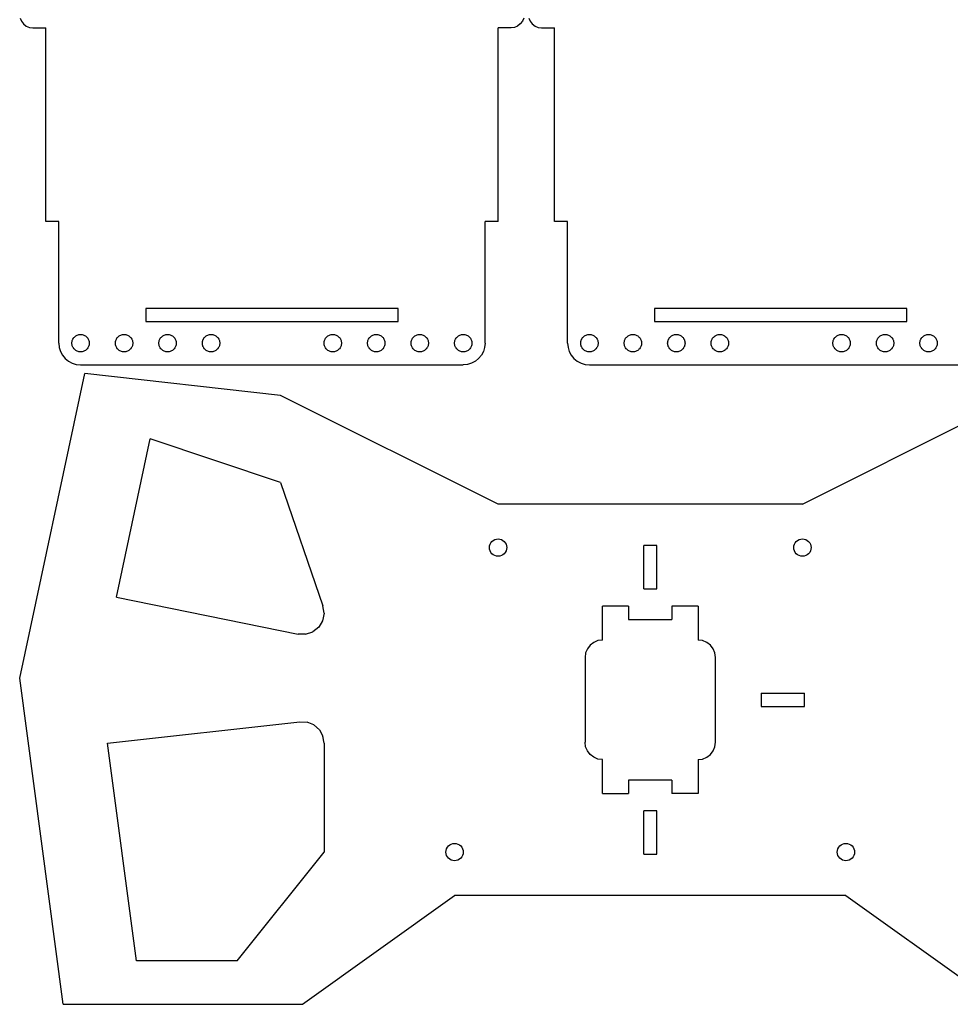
# Model space of a CAD drawing. Header units: metres. Extents: x -70 to 657, y -377 to 70.
# Tile 1 of 7: x -70 to 144, y -377 to -151. Entities that reach past the tile are written whole.
import ezdxf

# ---------------------------------------------------------------- set-up
doc = ezdxf.new("R2010")
doc.units = ezdxf.units.M

msp = doc.modelspace()

# ---------------------------------------------------------------- linework, layer by layer
for p, q in [((-69.9, -150.28), (-69.6, -151)), ((-69.6, -151), (-69.12, -151.62)), ((-69.12, -151.62), (-68.5, -152.1)), ((45.12, -151.62), (44.5, -152.1)), ((45.6, -151), (45.12, -151.62)), ((45.9, -150.28), (45.6, -151)), ((47.1, -150.28), (47.4, -151)), ((47.4, -151), (47.88, -151.62)), ((47.88, -151.62), (48.5, -152.1)), ((-68.5, -152.1), (-67.78, -152.4)), ((-67.78, -152.4), (-67, -152.5)), ((-67, -152.5), (-64, -152.5)), ((-64, -197), (-64, -152.5)), ((43, -152.5), (40, -152.5)), ((40, -197), (40, -152.5)), ((43.78, -152.4), (43, -152.5)), ((44.5, -152.1), (43.78, -152.4)), ((48.5, -152.1), (49.22, -152.4)), ((49.22, -152.4), (50, -152.5)), ((50, -152.5), (53, -152.5)), ((53, -197), (53, -152.5)), ((-61, -197), (-64, -197)), ((-61, -225), (-61, -197)), ((40, -197), (37, -197)), ((37, -225), (37, -197)), ((56, -197), (53, -197)), ((56, -225), (56, -197)), ((-41, -217), (-41, -220)), ((17, -217), (-41, -217)), ((17, -220), (17, -217)), ((76, -217), (76, -220)), ((134, -217), (76, -217)), ((134, -220), (134, -217)), ((-41, -220), (17, -220)), ((76, -220), (134, -220)), ((-57.85, -224.23), (-57.76, -224.06)), ((-57.76, -224.06), (-57.66, -223.89)), ((-57.66, -223.89), (-57.55, -223.73)), ((-57.55, -223.73), (-57.41, -223.59)), ((-57.41, -223.59), (-57.27, -223.45)), ((-57.27, -223.45), (-57.11, -223.34)), ((-57.11, -223.34), (-56.94, -223.24)), ((-56.94, -223.24), (-56.77, -223.15)), ((-56.77, -223.15), (-56.58, -223.09)), ((-56.58, -223.09), (-56.39, -223.04)), ((-56.39, -223.04), (-56.2, -223.01)), ((-56.2, -223.01), (-56, -223)), ((-56, -223), (-55.8, -223.01)), ((-55.8, -223.01), (-55.61, -223.04)), ((-55.61, -223.04), (-55.42, -223.09)), ((-55.42, -223.09), (-55.23, -223.15)), ((-55.23, -223.15), (-55.06, -223.24)), ((-55.06, -223.24), (-54.89, -223.34)), ((-54.89, -223.34), (-54.73, -223.45)), ((-54.73, -223.45), (-54.59, -223.59)), ((-54.59, -223.59), (-54.45, -223.73)), ((-54.45, -223.73), (-54.34, -223.89)), ((-54.34, -223.89), (-54.24, -224.06)), ((-54.24, -224.06), (-54.15, -224.23)), ((-47.85, -224.23), (-47.76, -224.06)), ((-47.76, -224.06), (-47.66, -223.89)), ((-47.66, -223.89), (-47.55, -223.73)), ((-47.55, -223.73), (-47.41, -223.59)), ((-47.41, -223.59), (-47.27, -223.45)), ((-47.27, -223.45), (-47.11, -223.34)), ((-47.11, -223.34), (-46.94, -223.24)), ((-46.94, -223.24), (-46.77, -223.15)), ((-46.77, -223.15), (-46.58, -223.09)), ((-46.58, -223.09), (-46.39, -223.04)), ((-46.39, -223.04), (-46.2, -223.01)), ((-46.2, -223.01), (-46, -223)), ((-46, -223), (-45.8, -223.01)), ((-45.8, -223.01), (-45.61, -223.04)), ((-45.61, -223.04), (-45.42, -223.09)), ((-45.42, -223.09), (-45.23, -223.15)), ((-45.23, -223.15), (-45.06, -223.24)), ((-45.06, -223.24), (-44.89, -223.34)), ((-44.89, -223.34), (-44.73, -223.45)), ((-44.73, -223.45), (-44.59, -223.59)), ((-44.59, -223.59), (-44.45, -223.73)), ((-44.45, -223.73), (-44.34, -223.89)), ((-44.34, -223.89), (-44.24, -224.06)), ((-44.24, -224.06), (-44.15, -224.23)), ((-37.85, -224.23), (-37.76, -224.06)), ((-37.76, -224.06), (-37.66, -223.89)), ((-37.66, -223.89), (-37.55, -223.73)), ((-37.55, -223.73), (-37.41, -223.59)), ((-37.41, -223.59), (-37.27, -223.45)), ((-37.27, -223.45), (-37.11, -223.34)), ((-37.11, -223.34), (-36.94, -223.24)), ((-36.94, -223.24), (-36.77, -223.15)), ((-36.77, -223.15), (-36.58, -223.09)), ((-36.58, -223.09), (-36.39, -223.04)), ((-36.39, -223.04), (-36.2, -223.01)), ((-36.2, -223.01), (-36, -223)), ((-36, -223), (-35.8, -223.01)), ((-35.8, -223.01), (-35.61, -223.04)), ((-35.61, -223.04), (-35.42, -223.09)), ((-35.42, -223.09), (-35.23, -223.15)), ((-35.23, -223.15), (-35.06, -223.24)), ((-35.06, -223.24), (-34.89, -223.34)), ((-34.89, -223.34), (-34.73, -223.45)), ((-34.73, -223.45), (-34.59, -223.59)), ((-34.59, -223.59), (-34.45, -223.73)), ((-34.45, -223.73), (-34.34, -223.89)), ((-34.34, -223.89), (-34.24, -224.06)), ((-34.24, -224.06), (-34.15, -224.23)), ((-27.85, -224.23), (-27.76, -224.06)), ((-27.76, -224.06), (-27.66, -223.89)), ((-27.66, -223.89), (-27.55, -223.73)), ((-27.55, -223.73), (-27.41, -223.59)), ((-27.41, -223.59), (-27.27, -223.45)), ((-27.27, -223.45), (-27.11, -223.34)), ((-27.11, -223.34), (-26.94, -223.24)), ((-26.94, -223.24), (-26.77, -223.15)), ((-26.77, -223.15), (-26.58, -223.09)), ((-26.58, -223.09), (-26.39, -223.04)), ((-26.39, -223.04), (-26.2, -223.01)), ((-26.2, -223.01), (-26, -223)), ((-26, -223), (-25.8, -223.01)), ((-25.8, -223.01), (-25.61, -223.04)), ((-25.61, -223.04), (-25.42, -223.09)), ((-25.42, -223.09), (-25.23, -223.15)), ((-25.23, -223.15), (-25.06, -223.24)), ((-25.06, -223.24), (-24.89, -223.34)), ((-24.89, -223.34), (-24.73, -223.45)), ((-24.73, -223.45), (-24.59, -223.59)), ((-24.59, -223.59), (-24.45, -223.73)), ((-24.45, -223.73), (-24.34, -223.89)), ((-24.34, -223.89), (-24.24, -224.06)), ((-24.24, -224.06), (-24.15, -224.23)), ((0.15, -224.23), (0.24, -224.06)), ((0.24, -224.06), (0.34, -223.89)), ((0.34, -223.89), (0.45, -223.73)), ((0.45, -223.73), (0.59, -223.59)), ((0.59, -223.59), (0.73, -223.45)), ((0.73, -223.45), (0.89, -223.34)), ((0.89, -223.34), (1.06, -223.24)), ((1.06, -223.24), (1.23, -223.15)), ((1.23, -223.15), (1.42, -223.09)), ((1.42, -223.09), (1.61, -223.04)), ((1.61, -223.04), (1.8, -223.01)), ((1.8, -223.01), (2, -223)), ((2, -223), (2.2, -223.01)), ((2.2, -223.01), (2.39, -223.04)), ((2.39, -223.04), (2.58, -223.09)), ((2.58, -223.09), (2.77, -223.15)), ((2.77, -223.15), (2.94, -223.24)), ((2.94, -223.24), (3.11, -223.34)), ((3.11, -223.34), (3.27, -223.45)), ((3.27, -223.45), (3.41, -223.59)), ((3.41, -223.59), (3.55, -223.73)), ((3.55, -223.73), (3.66, -223.89)), ((3.66, -223.89), (3.76, -224.06)), ((3.76, -224.06), (3.85, -224.23)), ((10.15, -224.23), (10.24, -224.06)), ((10.24, -224.06), (10.34, -223.89)), ((10.34, -223.89), (10.45, -223.73)), ((10.45, -223.73), (10.59, -223.59)), ((10.59, -223.59), (10.73, -223.45)), ((10.73, -223.45), (10.89, -223.34)), ((10.89, -223.34), (11.06, -223.24)), ((11.06, -223.24), (11.23, -223.15)), ((11.23, -223.15), (11.42, -223.09)), ((11.42, -223.09), (11.61, -223.04)), ((11.61, -223.04), (11.8, -223.01)), ((11.8, -223.01), (12, -223)), ((12, -223), (12.2, -223.01)), ((12.2, -223.01), (12.39, -223.04)), ((12.39, -223.04), (12.58, -223.09)), ((12.58, -223.09), (12.77, -223.15)), ((12.77, -223.15), (12.94, -223.24)), ((12.94, -223.24), (13.11, -223.34)), ((13.11, -223.34), (13.27, -223.45)), ((13.27, -223.45), (13.41, -223.59)), ((13.41, -223.59), (13.55, -223.73)), ((13.55, -223.73), (13.66, -223.89)), ((13.66, -223.89), (13.76, -224.06)), ((13.76, -224.06), (13.85, -224.23)), ((20.15, -224.23), (20.24, -224.06)), ((20.24, -224.06), (20.34, -223.89)), ((20.34, -223.89), (20.45, -223.73)), ((20.45, -223.73), (20.59, -223.59)), ((20.59, -223.59), (20.73, -223.45)), ((20.73, -223.45), (20.89, -223.34)), ((20.89, -223.34), (21.06, -223.24)), ((21.06, -223.24), (21.23, -223.15)), ((21.23, -223.15), (21.42, -223.09)), ((21.42, -223.09), (21.61, -223.04)), ((21.61, -223.04), (21.8, -223.01)), ((21.8, -223.01), (22, -223)), ((22, -223), (22.2, -223.01)), ((22.2, -223.01), (22.39, -223.04)), ((22.39, -223.04), (22.58, -223.09)), ((22.58, -223.09), (22.77, -223.15)), ((22.77, -223.15), (22.94, -223.24)), ((22.94, -223.24), (23.11, -223.34)), ((23.11, -223.34), (23.27, -223.45)), ((23.27, -223.45), (23.41, -223.59)), ((23.41, -223.59), (23.55, -223.73)), ((23.55, -223.73), (23.66, -223.89)), ((23.66, -223.89), (23.76, -224.06)), ((23.76, -224.06), (23.85, -224.23)), ((30.15, -224.23), (30.24, -224.06)), ((30.24, -224.06), (30.34, -223.89)), ((30.34, -223.89), (30.45, -223.73)), ((30.45, -223.73), (30.59, -223.59)), ((30.59, -223.59), (30.73, -223.45)), ((30.73, -223.45), (30.89, -223.34)), ((30.89, -223.34), (31.06, -223.24)), ((31.06, -223.24), (31.23, -223.15)), ((31.23, -223.15), (31.42, -223.09)), ((31.42, -223.09), (31.61, -223.04)), ((31.61, -223.04), (31.8, -223.01)), ((31.8, -223.01), (32, -223)), ((32, -223), (32.2, -223.01)), ((32.2, -223.01), (32.39, -223.04)), ((32.39, -223.04), (32.58, -223.09)), ((32.58, -223.09), (32.77, -223.15)), ((32.77, -223.15), (32.94, -223.24)), ((32.94, -223.24), (33.11, -223.34)), ((33.11, -223.34), (33.27, -223.45)), ((33.27, -223.45), (33.41, -223.59)), ((33.41, -223.59), (33.55, -223.73)), ((33.55, -223.73), (33.66, -223.89)), ((33.66, -223.89), (33.76, -224.06)), ((33.76, -224.06), (33.85, -224.23)), ((59.15, -224.23), (59.24, -224.06)), ((59.24, -224.06), (59.34, -223.89)), ((59.34, -223.89), (59.45, -223.73)), ((59.45, -223.73), (59.59, -223.59)), ((59.59, -223.59), (59.73, -223.45)), ((59.73, -223.45), (59.89, -223.34)), ((59.89, -223.34), (60.06, -223.24)), ((60.06, -223.24), (60.23, -223.15)), ((60.23, -223.15), (60.42, -223.09)), ((60.42, -223.09), (60.61, -223.04)), ((60.61, -223.04), (60.8, -223.01)), ((60.8, -223.01), (61, -223)), ((61, -223), (61.2, -223.01)), ((61.2, -223.01), (61.39, -223.04)), ((61.39, -223.04), (61.58, -223.09)), ((61.58, -223.09), (61.77, -223.15)), ((61.77, -223.15), (61.94, -223.24)), ((61.94, -223.24), (62.11, -223.34)), ((62.11, -223.34), (62.27, -223.45)), ((62.27, -223.45), (62.41, -223.59)), ((62.41, -223.59), (62.55, -223.73)), ((62.55, -223.73), (62.66, -223.89)), ((62.66, -223.89), (62.76, -224.06)), ((62.76, -224.06), (62.85, -224.23)), ((69.15, -224.23), (69.24, -224.06)), ((69.24, -224.06), (69.34, -223.89)), ((69.34, -223.89), (69.45, -223.73)), ((69.45, -223.73), (69.59, -223.59)), ((69.59, -223.59), (69.73, -223.45)), ((69.73, -223.45), (69.89, -223.34)), ((69.89, -223.34), (70.06, -223.24)), ((70.06, -223.24), (70.23, -223.15)), ((70.23, -223.15), (70.42, -223.09)), ((70.42, -223.09), (70.61, -223.04)), ((70.61, -223.04), (70.8, -223.01)), ((70.8, -223.01), (71, -223)), ((71, -223), (71.2, -223.01)), ((71.2, -223.01), (71.39, -223.04)), ((71.39, -223.04), (71.58, -223.09)), ((71.58, -223.09), (71.77, -223.15)), ((71.77, -223.15), (71.94, -223.24)), ((71.94, -223.24), (72.11, -223.34)), ((72.11, -223.34), (72.27, -223.45)), ((72.27, -223.45), (72.41, -223.59)), ((72.41, -223.59), (72.55, -223.73)), ((72.55, -223.73), (72.66, -223.89)), ((72.66, -223.89), (72.76, -224.06)), ((72.76, -224.06), (72.85, -224.23)), ((79.15, -224.23), (79.24, -224.06)), ((79.24, -224.06), (79.34, -223.89)), ((79.34, -223.89), (79.45, -223.73)), ((79.45, -223.73), (79.59, -223.59)), ((79.59, -223.59), (79.73, -223.45)), ((79.73, -223.45), (79.89, -223.34)), ((79.89, -223.34), (80.06, -223.24)), ((80.06, -223.24), (80.23, -223.15)), ((80.23, -223.15), (80.42, -223.09)), ((80.42, -223.09), (80.61, -223.04)), ((80.61, -223.04), (80.8, -223.01)), ((80.8, -223.01), (81, -223)), ((81, -223), (81.2, -223.01)), ((81.2, -223.01), (81.39, -223.04)), ((81.39, -223.04), (81.58, -223.09)), ((81.58, -223.09), (81.77, -223.15)), ((81.77, -223.15), (81.94, -223.24)), ((81.94, -223.24), (82.11, -223.34)), ((82.11, -223.34), (82.27, -223.45)), ((82.27, -223.45), (82.41, -223.59)), ((82.41, -223.59), (82.55, -223.73)), ((82.55, -223.73), (82.66, -223.89)), ((82.66, -223.89), (82.76, -224.06)), ((82.76, -224.06), (82.85, -224.23)), ((89.15, -224.23), (89.24, -224.06)), ((89.24, -224.06), (89.34, -223.89)), ((89.34, -223.89), (89.45, -223.73)), ((89.45, -223.73), (89.59, -223.59)), ((89.59, -223.59), (89.73, -223.45)), ((89.73, -223.45), (89.89, -223.34)), ((89.89, -223.34), (90.06, -223.24)), ((90.06, -223.24), (90.23, -223.15)), ((90.23, -223.15), (90.42, -223.09)), ((90.42, -223.09), (90.61, -223.04)), ((90.61, -223.04), (90.8, -223.01)), ((90.8, -223.01), (91, -223)), ((91, -223), (91.2, -223.01)), ((91.2, -223.01), (91.39, -223.04)), ((91.39, -223.04), (91.58, -223.09)), ((91.58, -223.09), (91.77, -223.15)), ((91.77, -223.15), (91.94, -223.24)), ((91.94, -223.24), (92.11, -223.34)), ((92.11, -223.34), (92.27, -223.45)), ((92.27, -223.45), (92.41, -223.59)), ((92.41, -223.59), (92.55, -223.73)), ((92.55, -223.73), (92.66, -223.89)), ((92.66, -223.89), (92.76, -224.06)), ((92.76, -224.06), (92.85, -224.23)), ((117.15, -224.23), (117.24, -224.06)), ((117.24, -224.06), (117.34, -223.89)), ((117.34, -223.89), (117.45, -223.73)), ((117.45, -223.73), (117.59, -223.59)), ((117.59, -223.59), (117.73, -223.45)), ((117.73, -223.45), (117.89, -223.34)), ((117.89, -223.34), (118.06, -223.24)), ((118.06, -223.24), (118.23, -223.15)), ((118.23, -223.15), (118.42, -223.09)), ((118.42, -223.09), (118.61, -223.04)), ((118.61, -223.04), (118.8, -223.01)), ((118.8, -223.01), (119, -223)), ((119, -223), (119.2, -223.01)), ((119.2, -223.01), (119.39, -223.04)), ((119.39, -223.04), (119.58, -223.09)), ((119.58, -223.09), (119.77, -223.15)), ((119.77, -223.15), (119.94, -223.24)), ((119.94, -223.24), (120.11, -223.34)), ((120.11, -223.34), (120.27, -223.45)), ((120.27, -223.45), (120.41, -223.59)), ((120.41, -223.59), (120.55, -223.73)), ((120.55, -223.73), (120.66, -223.89)), ((120.66, -223.89), (120.76, -224.06)), ((120.76, -224.06), (120.85, -224.23)), ((127.15, -224.23), (127.24, -224.06)), ((127.24, -224.06), (127.34, -223.89)), ((127.34, -223.89), (127.45, -223.73)), ((127.45, -223.73), (127.59, -223.59)), ((127.59, -223.59), (127.73, -223.45)), ((127.73, -223.45), (127.89, -223.34)), ((127.89, -223.34), (128.06, -223.24)), ((128.06, -223.24), (128.23, -223.15)), ((128.23, -223.15), (128.42, -223.09)), ((128.42, -223.09), (128.61, -223.04)), ((128.61, -223.04), (128.8, -223.01)), ((128.8, -223.01), (129, -223)), ((129, -223), (129.2, -223.01)), ((129.2, -223.01), (129.39, -223.04)), ((129.39, -223.04), (129.58, -223.09)), ((129.58, -223.09), (129.77, -223.15)), ((129.77, -223.15), (129.94, -223.24)), ((129.94, -223.24), (130.11, -223.34)), ((130.11, -223.34), (130.27, -223.45)), ((130.27, -223.45), (130.41, -223.59)), ((130.41, -223.59), (130.55, -223.73)), ((130.55, -223.73), (130.66, -223.89)), ((130.66, -223.89), (130.76, -224.06)), ((130.76, -224.06), (130.85, -224.23)), ((137.15, -224.23), (137.24, -224.06)), ((137.24, -224.06), (137.34, -223.89)), ((137.34, -223.89), (137.45, -223.73)), ((137.45, -223.73), (137.59, -223.59)), ((137.59, -223.59), (137.73, -223.45)), ((137.73, -223.45), (137.89, -223.34)), ((137.89, -223.34), (138.06, -223.24)), ((138.06, -223.24), (138.23, -223.15)), ((138.23, -223.15), (138.42, -223.09)), ((138.42, -223.09), (138.61, -223.04)), ((138.61, -223.04), (138.8, -223.01)), ((138.8, -223.01), (139, -223)), ((139, -223), (139.2, -223.01)), ((139.2, -223.01), (139.39, -223.04)), ((139.39, -223.04), (139.58, -223.09)), ((139.58, -223.09), (139.77, -223.15)), ((139.77, -223.15), (139.94, -223.24)), ((139.94, -223.24), (140.11, -223.34)), ((140.11, -223.34), (140.27, -223.45)), ((140.27, -223.45), (140.41, -223.59)), ((140.41, -223.59), (140.55, -223.73)), ((140.55, -223.73), (140.66, -223.89)), ((140.66, -223.89), (140.76, -224.06)), ((140.76, -224.06), (140.85, -224.23)), ((-61, -225), (-60.9, -225.98)), ((-60.9, -225.98), (-60.62, -226.91)), ((-58, -225), (-57.99, -224.8)), ((-57.99, -225.2), (-58, -225)), ((-57.99, -224.8), (-57.96, -224.61)), ((-57.96, -225.39), (-57.99, -225.2)), ((-57.96, -224.61), (-57.91, -224.42)), ((-57.91, -225.58), (-57.96, -225.39)), ((-57.91, -224.42), (-57.85, -224.23)), ((-57.85, -225.77), (-57.91, -225.58)), ((-57.76, -225.94), (-57.85, -225.77)), ((-57.66, -226.11), (-57.76, -225.94)), ((-57.55, -226.27), (-57.66, -226.11)), ((-57.41, -226.41), (-57.55, -226.27)), ((-54.45, -226.27), (-54.59, -226.41)), ((-54.34, -226.11), (-54.45, -226.27)), ((-54.24, -225.94), (-54.34, -226.11)), ((-54.15, -225.77), (-54.24, -225.94)), ((-54.15, -224.23), (-54.09, -224.42)), ((-54.09, -225.58), (-54.15, -225.77)), ((-54.09, -224.42), (-54.04, -224.61)), ((-54.04, -225.39), (-54.09, -225.58)), ((-54.04, -224.61), (-54.01, -224.8)), ((-54.01, -225.2), (-54.04, -225.39)), ((-54.01, -224.8), (-54, -225)), ((-54, -225), (-54.01, -225.2)), ((-48, -225), (-47.99, -224.8)), ((-47.99, -225.2), (-48, -225)), ((-47.99, -224.8), (-47.96, -224.61)), ((-47.96, -225.39), (-47.99, -225.2)), ((-47.96, -224.61), (-47.91, -224.42)), ((-47.91, -225.58), (-47.96, -225.39)), ((-47.91, -224.42), (-47.85, -224.23)), ((-47.85, -225.77), (-47.91, -225.58)), ((-47.76, -225.94), (-47.85, -225.77)), ((-47.66, -226.11), (-47.76, -225.94)), ((-47.55, -226.27), (-47.66, -226.11)), ((-47.41, -226.41), (-47.55, -226.27)), ((-44.45, -226.27), (-44.59, -226.41)), ((-44.34, -226.11), (-44.45, -226.27)), ((-44.24, -225.94), (-44.34, -226.11)), ((-44.15, -225.77), (-44.24, -225.94)), ((-44.15, -224.23), (-44.09, -224.42)), ((-44.09, -225.58), (-44.15, -225.77)), ((-44.09, -224.42), (-44.04, -224.61)), ((-44.04, -225.39), (-44.09, -225.58)), ((-44.04, -224.61), (-44.01, -224.8)), ((-44.01, -225.2), (-44.04, -225.39)), ((-44.01, -224.8), (-44, -225)), ((-44, -225), (-44.01, -225.2)), ((-38, -225), (-37.99, -224.8)), ((-37.99, -225.2), (-38, -225)), ((-37.99, -224.8), (-37.96, -224.61)), ((-37.96, -225.39), (-37.99, -225.2)), ((-37.96, -224.61), (-37.91, -224.42)), ((-37.91, -225.58), (-37.96, -225.39)), ((-37.91, -224.42), (-37.85, -224.23)), ((-37.85, -225.77), (-37.91, -225.58)), ((-37.76, -225.94), (-37.85, -225.77)), ((-37.66, -226.11), (-37.76, -225.94)), ((-37.55, -226.27), (-37.66, -226.11)), ((-37.41, -226.41), (-37.55, -226.27)), ((-34.45, -226.27), (-34.59, -226.41)), ((-34.34, -226.11), (-34.45, -226.27)), ((-34.24, -225.94), (-34.34, -226.11)), ((-34.15, -225.77), (-34.24, -225.94)), ((-34.15, -224.23), (-34.09, -224.42)), ((-34.09, -225.58), (-34.15, -225.77)), ((-34.09, -224.42), (-34.04, -224.61)), ((-34.04, -225.39), (-34.09, -225.58)), ((-34.04, -224.61), (-34.01, -224.8)), ((-34.01, -225.2), (-34.04, -225.39)), ((-34.01, -224.8), (-34, -225)), ((-34, -225), (-34.01, -225.2)), ((-28, -225), (-27.99, -224.8)), ((-27.99, -225.2), (-28, -225)), ((-27.99, -224.8), (-27.96, -224.61)), ((-27.96, -225.39), (-27.99, -225.2)), ((-27.96, -224.61), (-27.91, -224.42)), ((-27.91, -225.58), (-27.96, -225.39)), ((-27.91, -224.42), (-27.85, -224.23)), ((-27.85, -225.77), (-27.91, -225.58)), ((-27.76, -225.94), (-27.85, -225.77)), ((-27.66, -226.11), (-27.76, -225.94)), ((-27.55, -226.27), (-27.66, -226.11)), ((-27.41, -226.41), (-27.55, -226.27)), ((-24.45, -226.27), (-24.59, -226.41)), ((-24.34, -226.11), (-24.45, -226.27)), ((-24.24, -225.94), (-24.34, -226.11)), ((-24.15, -225.77), (-24.24, -225.94)), ((-24.15, -224.23), (-24.09, -224.42)), ((-24.09, -225.58), (-24.15, -225.77)), ((-24.09, -224.42), (-24.04, -224.61)), ((-24.04, -225.39), (-24.09, -225.58)), ((-24.04, -224.61), (-24.01, -224.8)), ((-24.01, -225.2), (-24.04, -225.39)), ((-24.01, -224.8), (-24, -225)), ((-24, -225), (-24.01, -225.2)), ((0, -225), (0.01, -224.8)), ((0.01, -225.2), (0, -225)), ((0.01, -224.8), (0.04, -224.61)), ((0.04, -225.39), (0.01, -225.2)), ((0.04, -224.61), (0.09, -224.42)), ((0.09, -225.58), (0.04, -225.39)), ((0.09, -224.42), (0.15, -224.23)), ((0.15, -225.77), (0.09, -225.58)), ((0.24, -225.94), (0.15, -225.77)), ((0.34, -226.11), (0.24, -225.94)), ((0.45, -226.27), (0.34, -226.11)), ((0.59, -226.41), (0.45, -226.27)), ((3.55, -226.27), (3.41, -226.41)), ((3.66, -226.11), (3.55, -226.27)), ((3.76, -225.94), (3.66, -226.11)), ((3.85, -225.77), (3.76, -225.94)), ((3.85, -224.23), (3.91, -224.42)), ((3.91, -225.58), (3.85, -225.77)), ((3.91, -224.42), (3.96, -224.61)), ((3.96, -225.39), (3.91, -225.58)), ((3.96, -224.61), (3.99, -224.8)), ((3.99, -225.2), (3.96, -225.39)), ((3.99, -224.8), (4, -225)), ((4, -225), (3.99, -225.2)), ((10, -225), (10.01, -224.8)), ((10.01, -225.2), (10, -225)), ((10.01, -224.8), (10.04, -224.61)), ((10.04, -225.39), (10.01, -225.2)), ((10.04, -224.61), (10.09, -224.42)), ((10.09, -225.58), (10.04, -225.39)), ((10.09, -224.42), (10.15, -224.23)), ((10.15, -225.77), (10.09, -225.58)), ((10.24, -225.94), (10.15, -225.77)), ((10.34, -226.11), (10.24, -225.94)), ((10.45, -226.27), (10.34, -226.11)), ((10.59, -226.41), (10.45, -226.27)), ((13.55, -226.27), (13.41, -226.41)), ((13.66, -226.11), (13.55, -226.27)), ((13.76, -225.94), (13.66, -226.11)), ((13.85, -225.77), (13.76, -225.94)), ((13.85, -224.23), (13.91, -224.42)), ((13.91, -225.58), (13.85, -225.77)), ((13.91, -224.42), (13.96, -224.61)), ((13.96, -225.39), (13.91, -225.58)), ((13.96, -224.61), (13.99, -224.8)), ((13.99, -225.2), (13.96, -225.39)), ((13.99, -224.8), (14, -225)), ((14, -225), (13.99, -225.2)), ((20, -225), (20.01, -224.8)), ((20.01, -225.2), (20, -225)), ((20.01, -224.8), (20.04, -224.61)), ((20.04, -225.39), (20.01, -225.2)), ((20.04, -224.61), (20.09, -224.42)), ((20.09, -225.58), (20.04, -225.39)), ((20.09, -224.42), (20.15, -224.23)), ((20.15, -225.77), (20.09, -225.58)), ((20.24, -225.94), (20.15, -225.77)), ((20.34, -226.11), (20.24, -225.94)), ((20.45, -226.27), (20.34, -226.11)), ((20.59, -226.41), (20.45, -226.27)), ((23.55, -226.27), (23.41, -226.41)), ((23.66, -226.11), (23.55, -226.27)), ((23.76, -225.94), (23.66, -226.11)), ((23.85, -225.77), (23.76, -225.94)), ((23.85, -224.23), (23.91, -224.42)), ((23.91, -225.58), (23.85, -225.77)), ((23.91, -224.42), (23.96, -224.61)), ((23.96, -225.39), (23.91, -225.58)), ((23.96, -224.61), (23.99, -224.8)), ((23.99, -225.2), (23.96, -225.39)), ((23.99, -224.8), (24, -225)), ((24, -225), (23.99, -225.2)), ((30, -225), (30.01, -224.8)), ((30.01, -225.2), (30, -225)), ((30.01, -224.8), (30.04, -224.61)), ((30.04, -225.39), (30.01, -225.2)), ((30.04, -224.61), (30.09, -224.42)), ((30.09, -225.58), (30.04, -225.39)), ((30.09, -224.42), (30.15, -224.23)), ((30.15, -225.77), (30.09, -225.58)), ((30.24, -225.94), (30.15, -225.77)), ((30.34, -226.11), (30.24, -225.94)), ((30.45, -226.27), (30.34, -226.11)), ((30.59, -226.41), (30.45, -226.27)), ((33.55, -226.27), (33.41, -226.41)), ((33.66, -226.11), (33.55, -226.27)), ((33.76, -225.94), (33.66, -226.11)), ((33.85, -225.77), (33.76, -225.94)), ((33.85, -224.23), (33.91, -224.42)), ((33.91, -225.58), (33.85, -225.77)), ((33.91, -224.42), (33.96, -224.61)), ((33.96, -225.39), (33.91, -225.58)), ((33.96, -224.61), (33.99, -224.8)), ((33.99, -225.2), (33.96, -225.39)), ((33.99, -224.8), (34, -225)), ((34, -225), (33.99, -225.2)), ((36.9, -225.98), (36.62, -226.91)), ((37, -225), (36.9, -225.98)), ((56, -225), (56.1, -225.98)), ((56.1, -225.98), (56.38, -226.91)), ((59, -225), (59.01, -224.8)), ((59.01, -225.2), (59, -225)), ((59.01, -224.8), (59.04, -224.61)), ((59.04, -225.39), (59.01, -225.2)), ((59.04, -224.61), (59.09, -224.42)), ((59.09, -225.58), (59.04, -225.39)), ((59.09, -224.42), (59.15, -224.23)), ((59.15, -225.77), (59.09, -225.58)), ((59.24, -225.94), (59.15, -225.77)), ((59.34, -226.11), (59.24, -225.94)), ((59.45, -226.27), (59.34, -226.11)), ((59.59, -226.41), (59.45, -226.27)), ((62.55, -226.27), (62.41, -226.41)), ((62.66, -226.11), (62.55, -226.27)), ((62.76, -225.94), (62.66, -226.11)), ((62.85, -225.77), (62.76, -225.94)), ((62.85, -224.23), (62.91, -224.42)), ((62.91, -225.58), (62.85, -225.77)), ((62.91, -224.42), (62.96, -224.61)), ((62.96, -225.39), (62.91, -225.58)), ((62.96, -224.61), (62.99, -224.8)), ((62.99, -225.2), (62.96, -225.39)), ((62.99, -224.8), (63, -225)), ((63, -225), (62.99, -225.2)), ((69, -225), (69.01, -224.8)), ((69.01, -225.2), (69, -225)), ((69.01, -224.8), (69.04, -224.61)), ((69.04, -225.39), (69.01, -225.2)), ((69.04, -224.61), (69.09, -224.42)), ((69.09, -225.58), (69.04, -225.39)), ((69.09, -224.42), (69.15, -224.23)), ((69.15, -225.77), (69.09, -225.58)), ((69.24, -225.94), (69.15, -225.77)), ((69.34, -226.11), (69.24, -225.94)), ((69.45, -226.27), (69.34, -226.11)), ((69.59, -226.41), (69.45, -226.27)), ((72.55, -226.27), (72.41, -226.41)), ((72.66, -226.11), (72.55, -226.27)), ((72.76, -225.94), (72.66, -226.11)), ((72.85, -225.77), (72.76, -225.94)), ((72.85, -224.23), (72.91, -224.42)), ((72.91, -225.58), (72.85, -225.77)), ((72.91, -224.42), (72.96, -224.61)), ((72.96, -225.39), (72.91, -225.58)), ((72.96, -224.61), (72.99, -224.8)), ((72.99, -225.2), (72.96, -225.39)), ((72.99, -224.8), (73, -225)), ((73, -225), (72.99, -225.2)), ((79, -225), (79.01, -224.8)), ((79.01, -225.2), (79, -225)), ((79.01, -224.8), (79.04, -224.61)), ((79.04, -225.39), (79.01, -225.2)), ((79.04, -224.61), (79.09, -224.42)), ((79.09, -225.58), (79.04, -225.39)), ((79.09, -224.42), (79.15, -224.23)), ((79.15, -225.77), (79.09, -225.58)), ((79.24, -225.94), (79.15, -225.77)), ((79.34, -226.11), (79.24, -225.94)), ((79.45, -226.27), (79.34, -226.11)), ((79.59, -226.41), (79.45, -226.27)), ((82.55, -226.27), (82.41, -226.41)), ((82.66, -226.11), (82.55, -226.27)), ((82.76, -225.94), (82.66, -226.11)), ((82.85, -225.77), (82.76, -225.94)), ((82.85, -224.23), (82.91, -224.42)), ((82.91, -225.58), (82.85, -225.77)), ((82.91, -224.42), (82.96, -224.61)), ((82.96, -225.39), (82.91, -225.58)), ((82.96, -224.61), (82.99, -224.8)), ((82.99, -225.2), (82.96, -225.39)), ((82.99, -224.8), (83, -225)), ((83, -225), (82.99, -225.2)), ((89, -225), (89.01, -224.8)), ((89.01, -225.2), (89, -225)), ((89.01, -224.8), (89.04, -224.61)), ((89.04, -225.39), (89.01, -225.2)), ((89.04, -224.61), (89.09, -224.42)), ((89.09, -225.58), (89.04, -225.39)), ((89.09, -224.42), (89.15, -224.23)), ((89.15, -225.77), (89.09, -225.58)), ((89.24, -225.94), (89.15, -225.77)), ((89.34, -226.11), (89.24, -225.94)), ((89.45, -226.27), (89.34, -226.11)), ((89.59, -226.41), (89.45, -226.27)), ((92.55, -226.27), (92.41, -226.41)), ((92.66, -226.11), (92.55, -226.27)), ((92.76, -225.94), (92.66, -226.11)), ((92.85, -225.77), (92.76, -225.94)), ((92.85, -224.23), (92.91, -224.42)), ((92.91, -225.58), (92.85, -225.77)), ((92.91, -224.42), (92.96, -224.61)), ((92.96, -225.39), (92.91, -225.58)), ((92.96, -224.61), (92.99, -224.8)), ((92.99, -225.2), (92.96, -225.39)), ((92.99, -224.8), (93, -225)), ((93, -225), (92.99, -225.2)), ((117, -225), (117.01, -224.8)), ((117.01, -225.2), (117, -225)), ((117.01, -224.8), (117.04, -224.61)), ((117.04, -225.39), (117.01, -225.2)), ((117.04, -224.61), (117.09, -224.42)), ((117.09, -225.58), (117.04, -225.39)), ((117.09, -224.42), (117.15, -224.23)), ((117.15, -225.77), (117.09, -225.58)), ((117.24, -225.94), (117.15, -225.77)), ((117.34, -226.11), (117.24, -225.94)), ((117.45, -226.27), (117.34, -226.11)), ((117.59, -226.41), (117.45, -226.27)), ((120.55, -226.27), (120.41, -226.41)), ((120.66, -226.11), (120.55, -226.27)), ((120.76, -225.94), (120.66, -226.11)), ((120.85, -225.77), (120.76, -225.94)), ((120.85, -224.23), (120.91, -224.42)), ((120.91, -225.58), (120.85, -225.77)), ((120.91, -224.42), (120.96, -224.61)), ((120.96, -225.39), (120.91, -225.58)), ((120.96, -224.61), (120.99, -224.8)), ((120.99, -225.2), (120.96, -225.39)), ((120.99, -224.8), (121, -225)), ((121, -225), (120.99, -225.2)), ((127, -225), (127.01, -224.8)), ((127.01, -225.2), (127, -225)), ((127.01, -224.8), (127.04, -224.61)), ((127.04, -225.39), (127.01, -225.2)), ((127.04, -224.61), (127.09, -224.42)), ((127.09, -225.58), (127.04, -225.39)), ((127.09, -224.42), (127.15, -224.23)), ((127.15, -225.77), (127.09, -225.58)), ((127.24, -225.94), (127.15, -225.77)), ((127.34, -226.11), (127.24, -225.94)), ((127.45, -226.27), (127.34, -226.11)), ((127.59, -226.41), (127.45, -226.27)), ((130.55, -226.27), (130.41, -226.41)), ((130.66, -226.11), (130.55, -226.27)), ((130.76, -225.94), (130.66, -226.11)), ((130.85, -225.77), (130.76, -225.94)), ((130.85, -224.23), (130.91, -224.42)), ((130.91, -225.58), (130.85, -225.77)), ((130.91, -224.42), (130.96, -224.61)), ((130.96, -225.39), (130.91, -225.58)), ((130.96, -224.61), (130.99, -224.8)), ((130.99, -225.2), (130.96, -225.39)), ((130.99, -224.8), (131, -225)), ((131, -225), (130.99, -225.2)), ((137, -225), (137.01, -224.8)), ((137.01, -225.2), (137, -225)), ((137.01, -224.8), (137.04, -224.61)), ((137.04, -225.39), (137.01, -225.2)), ((137.04, -224.61), (137.09, -224.42)), ((137.09, -225.58), (137.04, -225.39)), ((137.09, -224.42), (137.15, -224.23)), ((137.15, -225.77), (137.09, -225.58)), ((137.24, -225.94), (137.15, -225.77)), ((137.34, -226.11), (137.24, -225.94)), ((137.45, -226.27), (137.34, -226.11)), ((137.59, -226.41), (137.45, -226.27)), ((140.55, -226.27), (140.41, -226.41)), ((140.66, -226.11), (140.55, -226.27)), ((140.76, -225.94), (140.66, -226.11)), ((140.85, -225.77), (140.76, -225.94)), ((140.85, -224.23), (140.91, -224.42)), ((140.91, -225.58), (140.85, -225.77)), ((140.91, -224.42), (140.96, -224.61)), ((140.96, -225.39), (140.91, -225.58)), ((140.96, -224.61), (140.99, -224.8)), ((140.99, -225.2), (140.96, -225.39)), ((140.99, -224.8), (141, -225)), ((141, -225), (140.99, -225.2)), ((-60.62, -226.91), (-60.16, -227.78)), ((-60.16, -227.78), (-59.54, -228.54)), ((-59.54, -228.54), (-58.78, -229.16)), ((-57.27, -226.55), (-57.41, -226.41)), ((-57.11, -226.66), (-57.27, -226.55)), ((-56.94, -226.76), (-57.11, -226.66)), ((-56.77, -226.85), (-56.94, -226.76)), ((-56.58, -226.91), (-56.77, -226.85)), ((-56.39, -226.96), (-56.58, -226.91)), ((-56.2, -226.99), (-56.39, -226.96)), ((-56, -227), (-56.2, -226.99)), ((-55.8, -226.99), (-56, -227)), ((-55.61, -226.96), (-55.8, -226.99)), ((-55.42, -226.91), (-55.61, -226.96)), ((-55.23, -226.85), (-55.42, -226.91)), ((-55.06, -226.76), (-55.23, -226.85)), ((-54.89, -226.66), (-55.06, -226.76)), ((-54.73, -226.55), (-54.89, -226.66)), ((-54.59, -226.41), (-54.73, -226.55)), ((-47.27, -226.55), (-47.41, -226.41)), ((-47.11, -226.66), (-47.27, -226.55)), ((-46.94, -226.76), (-47.11, -226.66)), ((-46.77, -226.85), (-46.94, -226.76)), ((-46.58, -226.91), (-46.77, -226.85)), ((-46.39, -226.96), (-46.58, -226.91)), ((-46.2, -226.99), (-46.39, -226.96)), ((-46, -227), (-46.2, -226.99)), ((-45.8, -226.99), (-46, -227)), ((-45.61, -226.96), (-45.8, -226.99)), ((-45.42, -226.91), (-45.61, -226.96)), ((-45.23, -226.85), (-45.42, -226.91)), ((-45.06, -226.76), (-45.23, -226.85)), ((-44.89, -226.66), (-45.06, -226.76)), ((-44.73, -226.55), (-44.89, -226.66)), ((-44.59, -226.41), (-44.73, -226.55)), ((-37.27, -226.55), (-37.41, -226.41)), ((-37.11, -226.66), (-37.27, -226.55)), ((-36.94, -226.76), (-37.11, -226.66)), ((-36.77, -226.85), (-36.94, -226.76)), ((-36.58, -226.91), (-36.77, -226.85)), ((-36.39, -226.96), (-36.58, -226.91)), ((-36.2, -226.99), (-36.39, -226.96)), ((-36, -227), (-36.2, -226.99)), ((-35.8, -226.99), (-36, -227)), ((-35.61, -226.96), (-35.8, -226.99)), ((-35.42, -226.91), (-35.61, -226.96)), ((-35.23, -226.85), (-35.42, -226.91)), ((-35.06, -226.76), (-35.23, -226.85)), ((-34.89, -226.66), (-35.06, -226.76)), ((-34.73, -226.55), (-34.89, -226.66)), ((-34.59, -226.41), (-34.73, -226.55)), ((-27.27, -226.55), (-27.41, -226.41)), ((-27.11, -226.66), (-27.27, -226.55)), ((-26.94, -226.76), (-27.11, -226.66)), ((-26.77, -226.85), (-26.94, -226.76)), ((-26.58, -226.91), (-26.77, -226.85)), ((-26.39, -226.96), (-26.58, -226.91)), ((-26.2, -226.99), (-26.39, -226.96)), ((-26, -227), (-26.2, -226.99)), ((-25.8, -226.99), (-26, -227)), ((-25.61, -226.96), (-25.8, -226.99)), ((-25.42, -226.91), (-25.61, -226.96)), ((-25.23, -226.85), (-25.42, -226.91)), ((-25.06, -226.76), (-25.23, -226.85)), ((-24.89, -226.66), (-25.06, -226.76)), ((-24.73, -226.55), (-24.89, -226.66)), ((-24.59, -226.41), (-24.73, -226.55)), ((0.73, -226.55), (0.59, -226.41)), ((0.89, -226.66), (0.73, -226.55)), ((1.06, -226.76), (0.89, -226.66)), ((1.23, -226.85), (1.06, -226.76)), ((1.42, -226.91), (1.23, -226.85)), ((1.61, -226.96), (1.42, -226.91)), ((1.8, -226.99), (1.61, -226.96)), ((2, -227), (1.8, -226.99)), ((2.2, -226.99), (2, -227)), ((2.39, -226.96), (2.2, -226.99)), ((2.58, -226.91), (2.39, -226.96)), ((2.77, -226.85), (2.58, -226.91)), ((2.94, -226.76), (2.77, -226.85)), ((3.11, -226.66), (2.94, -226.76)), ((3.27, -226.55), (3.11, -226.66)), ((3.41, -226.41), (3.27, -226.55)), ((10.73, -226.55), (10.59, -226.41)), ((10.89, -226.66), (10.73, -226.55)), ((11.06, -226.76), (10.89, -226.66)), ((11.23, -226.85), (11.06, -226.76)), ((11.42, -226.91), (11.23, -226.85)), ((11.61, -226.96), (11.42, -226.91)), ((11.8, -226.99), (11.61, -226.96)), ((12, -227), (11.8, -226.99)), ((12.2, -226.99), (12, -227)), ((12.39, -226.96), (12.2, -226.99)), ((12.58, -226.91), (12.39, -226.96)), ((12.77, -226.85), (12.58, -226.91)), ((12.94, -226.76), (12.77, -226.85)), ((13.11, -226.66), (12.94, -226.76)), ((13.27, -226.55), (13.11, -226.66)), ((13.41, -226.41), (13.27, -226.55)), ((20.73, -226.55), (20.59, -226.41)), ((20.89, -226.66), (20.73, -226.55)), ((21.06, -226.76), (20.89, -226.66)), ((21.23, -226.85), (21.06, -226.76)), ((21.42, -226.91), (21.23, -226.85)), ((21.61, -226.96), (21.42, -226.91)), ((21.8, -226.99), (21.61, -226.96)), ((22, -227), (21.8, -226.99)), ((22.2, -226.99), (22, -227)), ((22.39, -226.96), (22.2, -226.99)), ((22.58, -226.91), (22.39, -226.96)), ((22.77, -226.85), (22.58, -226.91)), ((22.94, -226.76), (22.77, -226.85)), ((23.11, -226.66), (22.94, -226.76)), ((23.27, -226.55), (23.11, -226.66)), ((23.41, -226.41), (23.27, -226.55)), ((30.73, -226.55), (30.59, -226.41)), ((30.89, -226.66), (30.73, -226.55)), ((31.06, -226.76), (30.89, -226.66)), ((31.23, -226.85), (31.06, -226.76)), ((31.42, -226.91), (31.23, -226.85)), ((31.61, -226.96), (31.42, -226.91)), ((31.8, -226.99), (31.61, -226.96)), ((32, -227), (31.8, -226.99)), ((32.2, -226.99), (32, -227)), ((32.39, -226.96), (32.2, -226.99)), ((32.58, -226.91), (32.39, -226.96)), ((32.77, -226.85), (32.58, -226.91)), ((32.94, -226.76), (32.77, -226.85)), ((33.11, -226.66), (32.94, -226.76)), ((33.27, -226.55), (33.11, -226.66)), ((33.41, -226.41), (33.27, -226.55)), ((35.54, -228.54), (34.78, -229.16)), ((36.16, -227.78), (35.54, -228.54)), ((36.62, -226.91), (36.16, -227.78)), ((56.38, -226.91), (56.84, -227.78)), ((56.84, -227.78), (57.46, -228.54)), ((57.46, -228.54), (58.22, -229.16)), ((59.73, -226.55), (59.59, -226.41)), ((59.89, -226.66), (59.73, -226.55)), ((60.06, -226.76), (59.89, -226.66)), ((60.23, -226.85), (60.06, -226.76)), ((60.42, -226.91), (60.23, -226.85)), ((60.61, -226.96), (60.42, -226.91)), ((60.8, -226.99), (60.61, -226.96)), ((61, -227), (60.8, -226.99)), ((61.2, -226.99), (61, -227)), ((61.39, -226.96), (61.2, -226.99)), ((61.58, -226.91), (61.39, -226.96)), ((61.77, -226.85), (61.58, -226.91)), ((61.94, -226.76), (61.77, -226.85)), ((62.11, -226.66), (61.94, -226.76)), ((62.27, -226.55), (62.11, -226.66)), ((62.41, -226.41), (62.27, -226.55)), ((69.73, -226.55), (69.59, -226.41)), ((69.89, -226.66), (69.73, -226.55)), ((70.06, -226.76), (69.89, -226.66)), ((70.23, -226.85), (70.06, -226.76)), ((70.42, -226.91), (70.23, -226.85)), ((70.61, -226.96), (70.42, -226.91)), ((70.8, -226.99), (70.61, -226.96)), ((71, -227), (70.8, -226.99)), ((71.2, -226.99), (71, -227)), ((71.39, -226.96), (71.2, -226.99)), ((71.58, -226.91), (71.39, -226.96)), ((71.77, -226.85), (71.58, -226.91)), ((71.94, -226.76), (71.77, -226.85)), ((72.11, -226.66), (71.94, -226.76)), ((72.27, -226.55), (72.11, -226.66)), ((72.41, -226.41), (72.27, -226.55)), ((79.73, -226.55), (79.59, -226.41)), ((79.89, -226.66), (79.73, -226.55)), ((80.06, -226.76), (79.89, -226.66)), ((80.23, -226.85), (80.06, -226.76)), ((80.42, -226.91), (80.23, -226.85)), ((80.61, -226.96), (80.42, -226.91)), ((80.8, -226.99), (80.61, -226.96)), ((81, -227), (80.8, -226.99)), ((81.2, -226.99), (81, -227)), ((81.39, -226.96), (81.2, -226.99)), ((81.58, -226.91), (81.39, -226.96)), ((81.77, -226.85), (81.58, -226.91)), ((81.94, -226.76), (81.77, -226.85)), ((82.11, -226.66), (81.94, -226.76)), ((82.27, -226.55), (82.11, -226.66)), ((82.41, -226.41), (82.27, -226.55)), ((89.73, -226.55), (89.59, -226.41)), ((89.89, -226.66), (89.73, -226.55)), ((90.06, -226.76), (89.89, -226.66)), ((90.23, -226.85), (90.06, -226.76)), ((90.42, -226.91), (90.23, -226.85)), ((90.61, -226.96), (90.42, -226.91)), ((90.8, -226.99), (90.61, -226.96)), ((91, -227), (90.8, -226.99)), ((91.2, -226.99), (91, -227)), ((91.39, -226.96), (91.2, -226.99)), ((91.58, -226.91), (91.39, -226.96)), ((91.77, -226.85), (91.58, -226.91)), ((91.94, -226.76), (91.77, -226.85)), ((92.11, -226.66), (91.94, -226.76)), ((92.27, -226.55), (92.11, -226.66)), ((92.41, -226.41), (92.27, -226.55)), ((117.73, -226.55), (117.59, -226.41)), ((117.89, -226.66), (117.73, -226.55)), ((118.06, -226.76), (117.89, -226.66)), ((118.23, -226.85), (118.06, -226.76)), ((118.42, -226.91), (118.23, -226.85)), ((118.61, -226.96), (118.42, -226.91)), ((118.8, -226.99), (118.61, -226.96)), ((119, -227), (118.8, -226.99)), ((119.2, -226.99), (119, -227)), ((119.39, -226.96), (119.2, -226.99)), ((119.58, -226.91), (119.39, -226.96)), ((119.77, -226.85), (119.58, -226.91)), ((119.94, -226.76), (119.77, -226.85)), ((120.11, -226.66), (119.94, -226.76)), ((120.27, -226.55), (120.11, -226.66)), ((120.41, -226.41), (120.27, -226.55)), ((127.73, -226.55), (127.59, -226.41)), ((127.89, -226.66), (127.73, -226.55)), ((128.06, -226.76), (127.89, -226.66)), ((128.23, -226.85), (128.06, -226.76)), ((128.42, -226.91), (128.23, -226.85)), ((128.61, -226.96), (128.42, -226.91)), ((128.8, -226.99), (128.61, -226.96)), ((129, -227), (128.8, -226.99)), ((129.2, -226.99), (129, -227)), ((129.39, -226.96), (129.2, -226.99)), ((129.58, -226.91), (129.39, -226.96)), ((129.77, -226.85), (129.58, -226.91)), ((129.94, -226.76), (129.77, -226.85)), ((130.11, -226.66), (129.94, -226.76)), ((130.27, -226.55), (130.11, -226.66)), ((130.41, -226.41), (130.27, -226.55)), ((137.73, -226.55), (137.59, -226.41)), ((137.89, -226.66), (137.73, -226.55)), ((138.06, -226.76), (137.89, -226.66)), ((138.23, -226.85), (138.06, -226.76)), ((138.42, -226.91), (138.23, -226.85)), ((138.61, -226.96), (138.42, -226.91)), ((138.8, -226.99), (138.61, -226.96)), ((139, -227), (138.8, -226.99)), ((139.2, -226.99), (139, -227)), ((139.39, -226.96), (139.2, -226.99)), ((139.58, -226.91), (139.39, -226.96)), ((139.77, -226.85), (139.58, -226.91)), ((139.94, -226.76), (139.77, -226.85)), ((140.11, -226.66), (139.94, -226.76)), ((140.27, -226.55), (140.11, -226.66)), ((140.41, -226.41), (140.27, -226.55)), ((-58.78, -229.16), (-57.91, -229.62)), ((-57.91, -229.62), (-56.98, -229.9)), ((-56.98, -229.9), (-56, -230)), ((-56, -230), (32, -230)), ((32.98, -229.9), (32, -230)), ((33.91, -229.62), (32.98, -229.9)), ((34.78, -229.16), (33.91, -229.62)), ((58.22, -229.16), (59.09, -229.62)), ((59.09, -229.62), (60.02, -229.9)), ((60.02, -229.9), (61, -230)), ((61, -230), (149, -230)), ((-70, -302), (-55, -232)), ((-10, -237), (-55, -232)), ((40, -262), (-10, -237)), ((110, -262), (160, -237)), ((-47.73, -283.38), (-40, -247)), ((-10, -257), (-40, -247)), ((-10, -257), (-0.27, -285.38)), ((110, -262), (40, -262)), ((38, -272), (38.04, -271.61)), ((38.04, -271.61), (38.15, -271.23)), ((38.15, -271.23), (38.34, -270.89)), ((38.34, -270.89), (38.59, -270.59)), ((38.59, -270.59), (38.89, -270.34)), ((38.89, -270.34), (39.23, -270.15)), ((39.23, -270.15), (39.61, -270.04)), ((39.61, -270.04), (40, -270)), ((40, -270), (40.39, -270.04)), ((40.39, -270.04), (40.77, -270.15)), ((40.77, -270.15), (41.11, -270.34)), ((41.11, -270.34), (41.41, -270.59)), ((41.41, -270.59), (41.66, -270.89)), ((41.66, -270.89), (41.85, -271.23)), ((41.85, -271.23), (41.96, -271.61)), ((41.96, -271.61), (42, -272)), ((76.5, -271.5), (73.5, -271.5)), ((73.5, -281.5), (73.5, -271.5)), ((76.5, -281.5), (76.5, -271.5)), ((108, -272), (108.04, -271.61)), ((108.04, -271.61), (108.15, -271.23)), ((108.15, -271.23), (108.34, -270.89)), ((108.34, -270.89), (108.59, -270.59)), ((108.59, -270.59), (108.89, -270.34)), ((108.89, -270.34), (109.23, -270.15)), ((109.23, -270.15), (109.61, -270.04)), ((109.61, -270.04), (110, -270)), ((110, -270), (110.39, -270.04)), ((110.39, -270.04), (110.77, -270.15)), ((110.77, -270.15), (111.11, -270.34)), ((111.11, -270.34), (111.41, -270.59)), ((111.41, -270.59), (111.66, -270.89)), ((111.66, -270.89), (111.85, -271.23)), ((111.85, -271.23), (111.96, -271.61)), ((111.96, -271.61), (112, -272)), ((38.04, -272.39), (38, -272)), ((38.15, -272.77), (38.04, -272.39)), ((38.34, -273.11), (38.15, -272.77)), ((38.59, -273.41), (38.34, -273.11)), ((38.89, -273.66), (38.59, -273.41)), ((39.23, -273.85), (38.89, -273.66)), ((39.61, -273.96), (39.23, -273.85)), ((40.77, -273.85), (40.39, -273.96)), ((41.11, -273.66), (40.77, -273.85)), ((41.41, -273.41), (41.11, -273.66)), ((41.66, -273.11), (41.41, -273.41)), ((41.85, -272.77), (41.66, -273.11)), ((41.96, -272.39), (41.85, -272.77)), ((42, -272), (41.96, -272.39)), ((108.04, -272.39), (108, -272)), ((108.15, -272.77), (108.04, -272.39)), ((108.34, -273.11), (108.15, -272.77)), ((108.59, -273.41), (108.34, -273.11)), ((108.89, -273.66), (108.59, -273.41)), ((109.23, -273.85), (108.89, -273.66)), ((109.61, -273.96), (109.23, -273.85)), ((110.77, -273.85), (110.39, -273.96)), ((111.11, -273.66), (110.77, -273.85)), ((111.41, -273.41), (111.11, -273.66)), ((111.66, -273.11), (111.41, -273.41)), ((111.85, -272.77), (111.66, -273.11)), ((111.96, -272.39), (111.85, -272.77)), ((112, -272), (111.96, -272.39)), ((40, -274), (39.61, -273.96)), ((40.39, -273.96), (40, -274)), ((110, -274), (109.61, -273.96)), ((110.39, -273.96), (110, -274)), ((73.5, -281.5), (76.5, -281.5)), ((-47.73, -283.38), (-6, -291.9)), ((0, -287.1), (-0.34, -288.81)), ((0, -287.1), (-0.27, -285.38)), ((64, -293.25), (64, -285.5)), ((70, -285.5), (64, -285.5)), ((70, -285.5), (70, -288.5)), ((86, -285.5), (80, -285.5)), ((80, -285.5), (80, -288.5)), ((86, -285.5), (86, -293.25)), ((-0.34, -288.81), (-1.24, -290.3)), ((70, -288.5), (80, -288.5)), ((-4.26, -291.94), (-6, -291.9)), ((-4.26, -291.94), (-2.61, -291.39)), ((-1.24, -290.3), (-2.61, -291.39)), ((62, -293.79), (61.17, -294.42)), ((62.96, -293.39), (62, -293.79)), ((64, -293.25), (62.96, -293.39)), ((87.04, -293.39), (86, -293.25)), ((88, -293.79), (87.04, -293.39)), ((88.83, -294.42), (88, -293.79)), ((60.14, -296.21), (60, -297.25)), ((60.54, -295.25), (60.14, -296.21)), ((61.17, -294.42), (60.54, -295.25)), ((89.46, -295.25), (88.83, -294.42)), ((89.86, -296.21), (89.46, -295.25)), ((90, -297.25), (89.86, -296.21)), ((60, -297.25), (60, -316.75)), ((90, -316.75), (90, -297.25)), ((-60, -377), (-70, -302)), ((100.5, -305.5), (100.5, -308.5)), ((100.5, -305.5), (110.5, -305.5)), ((110.5, -308.5), (110.5, -305.5)), ((100.5, -308.5), (110.5, -308.5)), ((-49.79, -317), (-5.56, -312.03)), ((-5.56, -312.03), (-3.89, -312.13)), ((-2.34, -312.77), (-3.89, -312.13)), ((-2.34, -312.77), (-1.09, -313.88)), ((-1.09, -313.88), (-0.28, -315.35)), ((0, -317), (-0.28, -315.35)), ((60.14, -317.79), (60, -316.75)), ((89.86, -317.79), (90, -316.75)), ((-43.12, -367), (-49.79, -317)), ((0, -317), (0, -342)), ((60.54, -318.75), (60.14, -317.79)), ((61.17, -319.58), (60.54, -318.75)), ((88.83, -319.58), (89.46, -318.75)), ((89.46, -318.75), (89.86, -317.79)), ((62, -320.21), (61.17, -319.58)), ((62.96, -320.61), (62, -320.21)), ((64, -320.75), (62.96, -320.61)), ((64, -328.5), (64, -320.75)), ((86, -320.75), (87.04, -320.61)), ((86, -320.75), (86, -328.5)), ((87.04, -320.61), (88, -320.21)), ((88, -320.21), (88.83, -319.58)), ((80, -325.5), (70, -325.5)), ((70, -325.5), (70, -328.5)), ((80, -325.5), (80, -328.5)), ((64, -328.5), (70, -328.5)), ((86, -328.5), (80, -328.5)), ((76.5, -332.5), (73.5, -332.5)), ((73.5, -342.5), (73.5, -332.5)), ((76.5, -342.5), (76.5, -332.5)), ((28, -342), (28.04, -341.61)), ((28.04, -341.61), (28.15, -341.23)), ((28.15, -341.23), (28.34, -340.89)), ((28.34, -340.89), (28.59, -340.59)), ((28.59, -340.59), (28.89, -340.34)), ((28.89, -340.34), (29.23, -340.15)), ((29.23, -340.15), (29.61, -340.04)), ((29.61, -340.04), (30, -340)), ((30, -340), (30.39, -340.04)), ((30.39, -340.04), (30.77, -340.15)), ((30.77, -340.15), (31.11, -340.34)), ((31.11, -340.34), (31.41, -340.59)), ((31.41, -340.59), (31.66, -340.89)), ((31.66, -340.89), (31.85, -341.23)), ((31.85, -341.23), (31.96, -341.61)), ((31.96, -341.61), (32, -342)), ((118, -342), (118.04, -341.61)), ((118.04, -341.61), (118.15, -341.23)), ((118.15, -341.23), (118.34, -340.89)), ((118.34, -340.89), (118.59, -340.59)), ((118.59, -340.59), (118.89, -340.34)), ((118.89, -340.34), (119.23, -340.15)), ((119.23, -340.15), (119.61, -340.04)), ((119.61, -340.04), (120, -340)), ((120, -340), (120.39, -340.04)), ((120.39, -340.04), (120.77, -340.15)), ((120.77, -340.15), (121.11, -340.34)), ((121.11, -340.34), (121.41, -340.59)), ((121.41, -340.59), (121.66, -340.89)), ((121.66, -340.89), (121.85, -341.23)), ((121.85, -341.23), (121.96, -341.61)), ((121.96, -341.61), (122, -342)), ((-20, -367), (0, -342)), ((28.04, -342.39), (28, -342)), ((28.15, -342.77), (28.04, -342.39)), ((28.34, -343.11), (28.15, -342.77)), ((28.59, -343.41), (28.34, -343.11)), ((28.89, -343.66), (28.59, -343.41)), ((29.23, -343.85), (28.89, -343.66)), ((29.61, -343.96), (29.23, -343.85)), ((30, -344), (29.61, -343.96)), ((30.39, -343.96), (30, -344)), ((30.77, -343.85), (30.39, -343.96)), ((31.11, -343.66), (30.77, -343.85)), ((31.41, -343.41), (31.11, -343.66)), ((31.66, -343.11), (31.41, -343.41)), ((31.85, -342.77), (31.66, -343.11)), ((31.96, -342.39), (31.85, -342.77)), ((32, -342), (31.96, -342.39)), ((73.5, -342.5), (76.5, -342.5)), ((118.04, -342.39), (118, -342)), ((118.15, -342.77), (118.04, -342.39)), ((118.34, -343.11), (118.15, -342.77)), ((118.59, -343.41), (118.34, -343.11)), ((118.89, -343.66), (118.59, -343.41)), ((119.23, -343.85), (118.89, -343.66)), ((119.61, -343.96), (119.23, -343.85)), ((120, -344), (119.61, -343.96)), ((120.39, -343.96), (120, -344)), ((120.77, -343.85), (120.39, -343.96)), ((121.11, -343.66), (120.77, -343.85)), ((121.41, -343.41), (121.11, -343.66)), ((121.66, -343.11), (121.41, -343.41)), ((121.85, -342.77), (121.66, -343.11)), ((121.96, -342.39), (121.85, -342.77)), ((122, -342), (121.96, -342.39)), ((-5, -377), (30, -352)), ((120, -352), (30, -352)), ((120, -352), (155, -377)), ((-20, -367), (-43.12, -367)), ((-60, -377), (-5, -377))]:
    msp.add_line(p, q)

doc.saveas('drawing.dxf')
